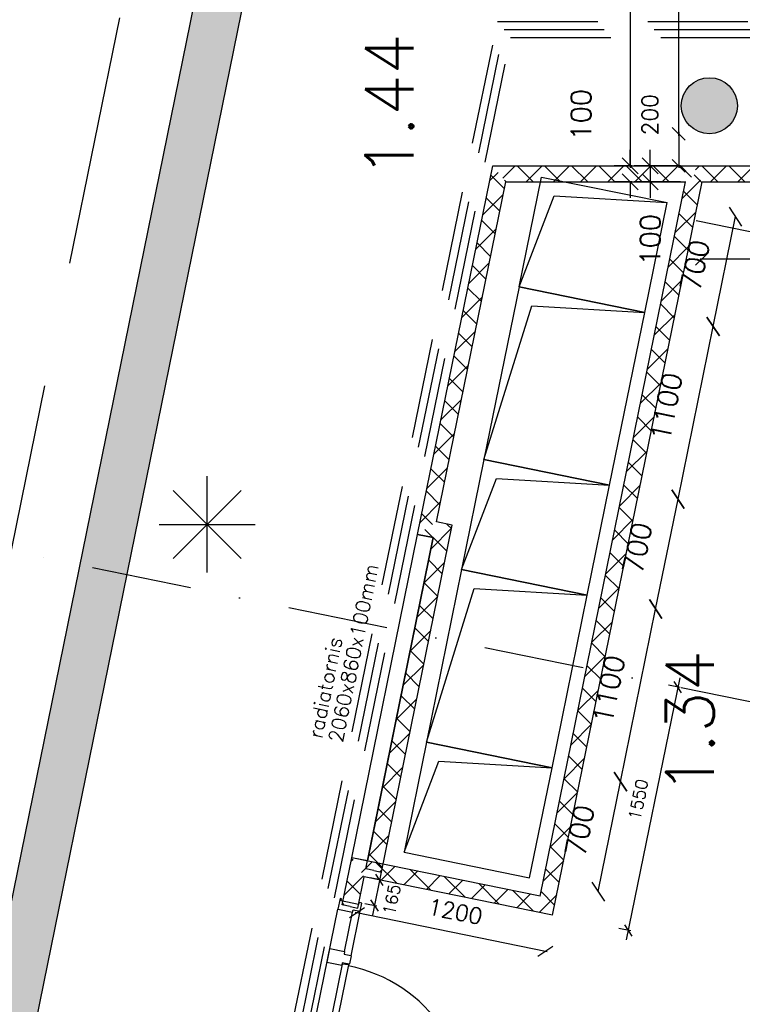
# Model space of a CAD drawing. Extents: x -84256 to 172857, y -58817 to 112048.
# Tile 29 of 90: x 22580 to 27090, y 32038 to 38184. Entities that reach past the tile are written whole.
import ezdxf

# ---------------------------------------------------------------- set-up
doc = ezdxf.new("R2010")
doc.units = 0
doc.header["$LTSCALE"] = 50
doc.header["$MEASUREMENT"] = 0
doc.header["$PDMODE"] = 3
doc.header["$PDSIZE"] = 0.001
for name, pattern in [('DASHDOT', [25, 12.5, -6.25, 0, -6.25]), ('DASHED', [0.75, 0.5, -0.25]), ('DD1', [2.66667, 1.66667, -0.5, 0, -0.5]), ('HIDDEN', [9.375, 6.25, -3.125])]:
    doc.linetypes.add(name, pattern=pattern)
doc.layers.get('0').update_dxf_attribs({"linetype": 'CONTINUOUS'})
doc.layers.get('DEFPOINTS').update_dxf_attribs({"linetype": 'CONTINUOUS'})
for name, color, linetype in [('00', 7, 'CONTINUOUS'), ('_BRANDCOMPART', 6, 'DASHDOT'), ('_DETAILNUMMERS', 4, 'CONTINUOUS'), ('_INSTALLATIES', 4, 'CONTINUOUS'), ('A--A22--_F12--', 7, 'CONTINUOUS'), ('A--A22--_F123-', 9, 'CONTINUOUS'), ('A--A28--_F12--', 7, 'CONTINUOUS'), ('A--A31--_F-2--', 9, 'CONTINUOUS'), ('A--L21--', 3, 'CONTINUOUS'), ('A--L22--', 7, 'CONTINUOUS'), ('A--L22--_F-2--', 7, 'CONTINUOUS'), ('A--L22--_F12--', 7, 'CONTINUOUS'), ('A--L28--', 7, 'CONTINUOUS'), ('A--L28--_F12--', 7, 'CONTINUOUS'), ('A--L32--', 7, 'CONTINUOUS'), ('A--L32--_F123-', 1, 'CONTINUOUS'), ('A--L32--_F123-DRAAIR', 7, 'CONTINUOUS'), ('A--L3A1_VPORTS', 1, 'CONTINUOUS'), ('A--L90--', 7, 'CONTINUOUS'), ('A--M$1A-_F123-', 1, 'CONTINUOUS'), ('A--M1$A-_F123-', 1, 'CONTINUOUS'), ('A--T$1A-_F123-_R', 4, 'CONTINUOUS'), ('STRAMIEN', 1, 'DD1'), ('TEKST_KOZIJNMERK', 10, 'CONTINUOUS'), ('X--LR---_CP', 7, 'CONTINUOUS')]:
    doc.layers.add(name, color=color, linetype=linetype)
doc.styles.add('ALFA-0_25', font='ROMANS')
doc.styles.add('B-01', font='SIMPLEX.SHX', dxfattribs={"width": 0.8, "height": 4.5})
doc.styles.add('HIEMSTRA', font='romans.shx')
doc.styles.add('MAATLIJN', font='ROMANS')
doc.dimstyles.new('ALFA25', dxfattribs={"dimscale": 50, "dimtxt": 2.5, "dimasz": 2, "dimexe": 0.3, "dimexo": 0.3, "dimgap": 2, "dimtad": 1, "dimdec": 0, "dimzin": 0, "dimdsep": 46, "dimtxsty": 'HIEMSTRA', "dimblk1": 'OBLIQUE', "dimblk2": 'OBLIQUE', "dimsah": 1, "dimcen": 0.09, "dimdle": 0.3, "dimclrd": 1, "dimclre": 1, "dimclrt": 2, "dimadec": 0, "dimazin": 0, "dimtfac": 1, "dimtdec": 4, "dimtofl": 0, "dimtmove": 2, "dimatfit": 3, "dimldrblk": 'OBLIQUE', "dimfxl": 1, "dimtvp": 625, "dimtolj": 1, "dimtzin": 0, "dimarcsym": 0})
doc.dimstyles.new('BEILEN', dxfattribs={"dimscale": 40, "dimtxt": 2.5, "dimasz": 2, "dimexe": 0.3, "dimexo": 0.3, "dimgap": 2, "dimtad": 1, "dimdec": 0, "dimzin": 0, "dimdsep": 46, "dimtxsty": 'HIEMSTRA', "dimblk1": 'OBLIQUE', "dimblk2": 'OBLIQUE', "dimsah": 1, "dimcen": -0.09, "dimdle": 0.3, "dimse1": 1, "dimclrd": 2, "dimclre": 2, "dimclrt": 3, "dimadec": 0, "dimazin": 0, "dimtfac": 1, "dimtdec": 4, "dimtofl": 0, "dimtmove": 2, "dimatfit": 3, "dimldrblk": 'OBLIQUE', "dimfxl": 1, "dimtvp": 625, "dimtolj": 1, "dimtzin": 0, "dimarcsym": 0})
doc.dimstyles.get("Standard").update_dxf_attribs({"dimscale": 40, "dimtxt": 2.5, "dimasz": 2, "dimexe": 0.3, "dimexo": 0.3, "dimgap": 2, "dimtad": 0, "dimdec": 0, "dimzin": 0, "dimdsep": 46, "dimtxsty": 'HIEMSTRA', "dimblk1": 'OBLIQUE', "dimblk2": 'OBLIQUE', "dimsah": 1, "dimcen": -0.09, "dimdle": 0.3, "dimse1": 1, "dimclrd": 2, "dimclre": 2, "dimclrt": 3, "dimadec": 0, "dimazin": 0, "dimtfac": 1, "dimtdec": 4, "dimtix": 1, "dimtmove": 0, "dimatfit": 3, "dimldrblk": 'OBLIQUE', "dimfxl": 1, "dimtvp": 625, "dimtolj": 1, "dimtzin": 0, "dimarcsym": 0})
doc.dimstyles.new('STANDARD$0', dxfattribs={"dimscale": 50, "dimtxt": 2.5, "dimasz": 2, "dimexe": 2, "dimexo": 0, "dimgap": 2, "dimtad": 1, "dimdec": 0, "dimzin": 0, "dimdsep": 46, "dimtxsty": 'ALFA-0_25', "dimblk1": 'OBLIQUE', "dimblk2": 'OBLIQUE', "dimsah": 1, "dimcen": -3, "dimdle": 2, "dimclrd": 1, "dimclre": 1, "dimclrt": 2, "dimadec": 0, "dimazin": 0, "dimtfac": 0.666667, "dimtofl": 0, "dimtmove": 2, "dimatfit": 3, "dimldrblk": 'OBLIQUE', "dimfxl": 1, "dimtvp": 0.833333, "dimtolj": 1, "dimtzin": 0, "dimarcsym": 0})
pattern_1 = [(45, (-25867.17, -32654.25), (-84.8528, 84.8528), []), (135, (-25867.17, -32654.25), (-84.8528, -84.8528), [])]

# ---------------------------------------------------------------- blocks, each defined once
blk = doc.blocks.new('*U1179')
at = {"layer": 'A--A22--_F123-', "linetype": 'Continuous'}
h = blk.add_hatch(dxfattribs=at)
h.set_pattern_fill('ALFAKRS', color=256, scale=120, style=0)
h.set_pattern_definition([(45, (-26797.52, -37221.86), (-84.8528, 84.8528), []), (135, (-26797.52, -37221.86), (-84.8528, -84.8528), [])])
h.paths.add_polyline_path([(0, 0), (0, 50), (1242.5, 50), (1292.5, 0), (1342.5, -50), (40.8, -50)])
at = {"layer": 'A--L22--_F-2--', "color": 2, "linetype": 'Continuous'}
for points in [[(0, 50), (0, 50), (1242.5, 50), (1242.5, 50)], [(40.8, -50), (40.8, -50), (1342.5, -50), (1342.5, -50)]]:
    blk.add_lwpolyline(points, dxfattribs=at)
blk = doc.blocks.new('dr_930type4')
at = {"layer": 'A--L32--_F123-', "color": 1}
for p, q in [((67, 0), (1307, 0)), ((1057, -93.8), (1307, -93.8)), ((1038, -139), (1322, -139))]:
    blk.add_line(p, q, dxfattribs=at)
at = {"layer": 'A--L32--_F123-'}
for points in [[(0, -9), (0, 0), (67, 0), (67, -93.8), (52, -93.8), (52, -139), (0, -139), (0, -121), (12, -121), (12, -9), (0, -9)], [(969, 0), (1055, 0), (1057, 0), (1057, -93.8), (1057, -93.8), (1040, -93.8), (1040, -137), (1038, -139), (986, -139), (984, -137), (984, -93.8), (969, -93.8), (967, -93.8), (967, 0)], [(1374, -9), (1374, 0), (1307, 0), (1307, -93.8), (1322, -93.8), (1322, -139), (1374, -139), (1374, -121), (1362, -121), (1362, -9), (1374, -9)], [(54, -95.6), (54, -135.6), (980.1, -135.6), (977.1, -95.6), (54, -95.6)]]:
    blk.add_lwpolyline(points, close=True, dxfattribs=at)
blk.add_point((1374, 0), dxfattribs=at)
blk.add_point((1374, 0), dxfattribs=at)
at = {"layer": 'A--L32--_F123-DRAAIR', "color": 1}
blk.add_lwpolyline([(54, -135.6), (54, -1065.6, 0.414214), (973, -135.8)], format="xyb", dxfattribs=at)
at = {"layer": 'X--LR---_CP', "color": 1, "linetype": 'Continuous'}
blk.add_point((0, 0), dxfattribs=at)
at = {"layer": 'X--LR---_CP', "color": 1}
blk.add_point((982, 0), dxfattribs=at)
blk = doc.blocks.new('_OBLIQUE')
at = {"color": 0, "linetype": 'ByBlock'}
blk.add_line((-0.5, -0.5), (0.5, 0.5), dxfattribs=at)
blk = doc.blocks.new('*D56')
at = {"color": 1, "linetype": 'ByBlock', "transparency": 16777216}
blk.add_line((111191.3, 32741.6), (111331, 33427.5), dxfattribs=at)
at = {"layer": 'DEFPOINTS', "color": 0, "linetype": 'ByBlock', "transparency": 16777216}
for p in [(110903.8, 33514.5, -0.2), (111331, 33427.5), (110764.1, 32828.6, -0.2)]:
    blk.add_point(p, dxfattribs=at)
at = {"color": 1, "linetype": 'ByBlock', "transparency": 16777216, "xscale": 100, "yscale": 100, "zscale": 100}
for p, rotation in [((111331, 33427.5), 78.48629022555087), ((111191.3, 32741.6), 258.4862902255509)]:
    blk.add_blockref('_OBLIQUE', p, dxfattribs=dict(at, rotation=rotation))
at = {"color": 2, "linetype": 'ByBlock', "transparency": 16777216, "insert": (111077.4, 33122), "char_height": 125, "attachment_point": 5, "rotation": 78.48629, "style": 'MAATLIJN'}
blk.add_mtext('\\A1;700', dxfattribs=at)
blk = doc.blocks.new('*D57')
at = {"color": 1, "linetype": 'ByBlock', "transparency": 16777216}
blk.add_line((111331, 33427.5), (111550.6, 34505.4), dxfattribs=at)
at = {"layer": 'DEFPOINTS', "color": 0, "linetype": 'ByBlock', "transparency": 16777216}
for p in [(111123.4, 34592.4, -0.2), (111550.6, 34505.4), (110903.8, 33514.5)]:
    blk.add_point(p, dxfattribs=at)
at = {"color": 1, "linetype": 'ByBlock', "transparency": 16777216, "xscale": 100, "yscale": 100, "zscale": 100}
for p, rotation in [((111550.6, 34505.4), 78.48629022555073), ((111331, 33427.5), 258.4862902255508)]:
    blk.add_blockref('_OBLIQUE', p, dxfattribs=dict(at, rotation=rotation))
at = {"color": 2, "linetype": 'ByBlock', "transparency": 16777216, "insert": (111257.1, 34003.9), "char_height": 125, "attachment_point": 5, "rotation": 78.48629, "style": 'MAATLIJN'}
blk.add_mtext('\\A1;1100', dxfattribs=at)
blk = doc.blocks.new('*D58')
at = {"color": 1, "linetype": 'ByBlock', "transparency": 16777216}
blk.add_line((111550.6, 34505.4), (111690.3, 35191.3), dxfattribs=at)
at = {"layer": 'DEFPOINTS', "color": 0, "linetype": 'ByBlock', "transparency": 16777216}
for p in [(111263.1, 35278.3, -0.2), (111690.3, 35191.3), (111123.4, 34592.4, -0.2)]:
    blk.add_point(p, dxfattribs=at)
at = {"color": 1, "linetype": 'ByBlock', "transparency": 16777216, "xscale": 100, "yscale": 100, "zscale": 100}
for p, rotation in [((111690.3, 35191.3), 78.48629022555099), ((111550.6, 34505.4), 258.486290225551)]:
    blk.add_blockref('_OBLIQUE', p, dxfattribs=dict(at, rotation=rotation))
at = {"color": 2, "linetype": 'ByBlock', "transparency": 16777216, "insert": (111436.7, 34885.8), "char_height": 125, "attachment_point": 5, "rotation": 78.48629, "style": 'MAATLIJN'}
blk.add_mtext('\\A1;700', dxfattribs=at)
blk = doc.blocks.new('*D59')
at = {"color": 1, "linetype": 'ByBlock', "transparency": 16777216}
blk.add_line((111909.9, 36269.2), (112049.6, 36955.1), dxfattribs=at)
at = {"layer": 'DEFPOINTS', "color": 0, "linetype": 'ByBlock', "transparency": 16777216}
for p in [(111622.4, 37042.1, -0.2), (112049.6, 36955.1), (111482.7, 36356.2, -0.2)]:
    blk.add_point(p, dxfattribs=at)
at = {"color": 1, "linetype": 'ByBlock', "transparency": 16777216, "xscale": 100, "yscale": 100, "zscale": 100}
for p, rotation in [((112049.6, 36955.1), 78.48629022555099), ((111909.9, 36269.2), 258.486290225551)]:
    blk.add_blockref('_OBLIQUE', p, dxfattribs=dict(at, rotation=rotation))
at = {"color": 2, "linetype": 'ByBlock', "transparency": 16777216, "insert": (111796, 36649.6), "char_height": 125, "attachment_point": 5, "rotation": 78.48629, "style": 'MAATLIJN'}
blk.add_mtext('\\A1;700', dxfattribs=at)
blk = doc.blocks.new('*D60')
at = {"color": 1, "linetype": 'ByBlock', "transparency": 16777216}
blk.add_line((111690.3, 35191.3), (111909.9, 36269.2), dxfattribs=at)
at = {"layer": 'DEFPOINTS', "color": 0, "linetype": 'ByBlock', "transparency": 16777216}
for p in [(111482.7, 36356.2, -0.2), (111909.9, 36269.2), (111263.1, 35278.3)]:
    blk.add_point(p, dxfattribs=at)
at = {"color": 1, "linetype": 'ByBlock', "transparency": 16777216, "xscale": 100, "yscale": 100, "zscale": 100}
for p, rotation in [((111909.9, 36269.2), 78.48629022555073), ((111690.3, 35191.3), 258.4862902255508)]:
    blk.add_blockref('_OBLIQUE', p, dxfattribs=dict(at, rotation=rotation))
at = {"color": 2, "linetype": 'ByBlock', "transparency": 16777216, "insert": (111616.4, 35767.7), "char_height": 125, "attachment_point": 5, "rotation": 78.48629, "style": 'MAATLIJN'}
blk.add_mtext('\\A1;1100', dxfattribs=at)
blk = doc.blocks.new('*U1102')
at = {"layer": 'A--A22--_F123-', "linetype": 'Continuous'}
h = blk.add_hatch(dxfattribs=at)
h.set_pattern_fill('ALFAKRS', color=256, scale=120, style=0)
h.set_pattern_definition(pattern_1)
h.paths.add_polyline_path([(0, 0), (39, -59), (971.2, 4517.6), (930.4, 4567.6), (869.1, 4517.6), (-39, 59)])
at = {"layer": 'A--L22--_F-2--', "color": 2, "linetype": 'Continuous'}
for points in [[(-39, 59), (-39, 59), (869.1, 4517.6), (869.1, 4517.6)], [(39, -59), (39, -59), (971.2, 4517.6), (971.2, 4517.6)]]:
    blk.add_lwpolyline(points, dxfattribs=at)
blk = doc.blocks.new('*U1101')
at = {"layer": 'A--A22--_F123-', "linetype": 'Continuous'}
h = blk.add_hatch(dxfattribs=at)
h.set_pattern_fill('ALFAKRS', color=256, scale=120, style=0)
h.set_pattern_definition(pattern_1)
h.paths.add_polyline_path([(0, 0), (39, -59), (-1136.9, 180.6), (-1175.9, 239.5), (-1214.9, 298.5), (-39, 59)])
at = {"layer": 'A--L22--_F-2--', "color": 2, "linetype": 'Continuous'}
for points in [[(-39, 59), (-39, 59), (-1214.9, 298.5), (-1214.9, 298.5)], [(39, -59), (39, -59), (-1136.9, 180.6), (-1136.9, 180.6)]]:
    blk.add_lwpolyline(points, dxfattribs=at)
blk = doc.blocks.new('*U1100')
at = {"layer": 'A--A22--_F123-', "linetype": 'Continuous'}
h = blk.add_hatch(dxfattribs=at)
h.set_pattern_fill('ALFAKRS', color=256, scale=120, style=0)
h.set_pattern_definition([(45, (-25572.86, -37221.86), (-84.8528, 84.8528), []), (135, (-25572.86, -37221.86), (-84.8528, -84.8528), [])])
h.paths.add_polyline_path([(0, 0), (-40.8, 50), (1224.7, 50), (1224.7, 0), (1163.5, -50), (40.8, -50)])
at = {"layer": 'A--L22--_F-2--', "color": 2, "linetype": 'Continuous'}
for points in [[(-40.8, 50), (-40.8, 50), (1224.7, 50), (1224.7, 50)], [(40.8, -50), (40.8, -50), (1163.5, -50), (1163.5, -50)]]:
    blk.add_lwpolyline(points, dxfattribs=at)
blk = doc.blocks.new('*U1099')
at = {"layer": 'A--A22--_F123-', "linetype": 'Continuous'}
h = blk.add_hatch(dxfattribs=at)
h.set_pattern_fill('ALFAKRS', color=256, scale=120, style=0)
h.set_pattern_definition([(45, (-24641.49, -32649.26), (-84.8528, 84.8528), []), (135, (-24641.49, -32649.26), (-84.8528, -84.8528), [])])
h.paths.add_polyline_path([(0, 0), (-49, 10), (10.8, 303.5), (49.8, 244.5), (88.8, 185.5), (49, -10)])
at = {"layer": 'A--L22--_F-2--', "color": 2, "linetype": 'Continuous'}
for points in [[(0, 0), (-49, 10), (10.8, 303.5), (10.8, 303.5)], [(0, 0), (49, -10), (88.8, 185.5), (88.8, 185.5)]]:
    blk.add_lwpolyline(points, dxfattribs=at)
blk = doc.blocks.new('Q020478-')
at = {"layer": 'A--A28--_F12--', "color": 8}
for points in [[(0, 175), (-161.7, -67), (-175, 0)], [(0, 175), (-175, 0), (-161.7, 67)], [(0, 175), (-123.7, -123.7), (-161.7, -67)], [(0, 175), (-161.7, 67), (-123.7, 123.7)], [(0, 175), (-67, -161.7), (-123.7, -123.7)], [(0, 175), (-123.7, 123.7), (-67, 161.7)], [(0, 175), (0, -175), (-67, -161.7)], [(0, 175), (67, 161.7), (123.7, 123.7)], [(0, 175), (123.7, 123.7), (161.7, 67)], [(0, 175), (161.7, 67), (175, 0)], [(0, 175), (175, 0), (161.7, -67)], [(0, 175), (161.7, -67), (123.7, -123.7)], [(0, 175), (123.7, -123.7), (67, -161.7)], [(0, 175), (67, -161.7), (0, -175)]]:
    blk.add_solid(points, dxfattribs=at)
at = {"layer": 'A--L28--_F12--', "color": 3, "linetype": 'Continuous'}
blk.add_lwpolyline([(0, 175, -1), (0, -175, -1), (0, 175)], format="xyb", close=True, dxfattribs=at)
at = {"layer": 'X--LR---_CP'}
for p in [(0, 175), (175, 0), (175, 0)]:
    blk.add_point(p, dxfattribs=at)
blk = doc.blocks.new('*D208')
at = {"layer": 'A--M$1A-_F123-', "color": 2, "linetype": 'Continuous', "lineweight": -2, "transparency": 16777216}
for p, q in [((26692.9, 37483.9), (26692.9, 37259.9)), ((26695.2, 37271.9), (26680.9, 37271.9))]:
    blk.add_line(p, q, dxfattribs=at)
at = {"layer": 'DEFPOINTS', "color": 0, "linetype": 'Continuous', "transparency": 16777216}
for p in [(26707.2, 37471.9), (26692.9, 37271.9), (26707.2, 37271.9)]:
    blk.add_point(p, dxfattribs=at)
at = {"layer": 'A--M$1A-_F123-', "color": 2, "linetype": 'Continuous', "lineweight": -2, "transparency": 16777216, "xscale": 80, "yscale": 80, "zscale": 80}
for p, rotation in [((26692.9, 37471.9), 90), ((26692.9, 37271.9), 270)]:
    blk.add_blockref('_OBLIQUE', p, dxfattribs=dict(at, rotation=rotation))
at = {"layer": 'A--M$1A-_F123-', "color": 3, "linetype": 'Continuous', "transparency": 16777216, "insert": (26513.3, 37590.7), "char_height": 100, "attachment_point": 5, "rotation": 90, "style": 'HIEMSTRA'}
blk.add_mtext('\\A1;200', dxfattribs=at)
blk = doc.blocks.new('*D238')
at = {"color": 2, "linetype": 'ByBlock', "transparency": 16777216}
blk.add_line((26692.9, 37459.9), (26692.9, 39808.9), dxfattribs=at)
at = {"layer": 'DEFPOINTS', "color": 0, "linetype": 'ByBlock', "transparency": 16777216}
for p in [(26692.9, 39796.9), (26692.9, 39796.9), (26692.9, 37471.9)]:
    blk.add_point(p, dxfattribs=at)
at = {"color": 2, "linetype": 'ByBlock', "transparency": 16777216, "xscale": 80, "yscale": 80, "zscale": 80}
for p, rotation in [((26692.9, 39796.9), 90), ((26692.9, 37471.9), 270)]:
    blk.add_blockref('_OBLIQUE', p, dxfattribs=dict(at, rotation=rotation))
at = {"color": 3, "linetype": 'ByBlock', "transparency": 16777216, "insert": (26562.9, 38634.4), "char_height": 100, "attachment_point": 5, "rotation": 90, "style": 'HIEMSTRA'}
blk.add_mtext('\\A1;2325', dxfattribs=at)
blk = doc.blocks.new('*D239')
at = {"color": 2, "linetype": 'ByBlock', "transparency": 16777216}
for p, q in [((26390.1, 39808.9), (26390.1, 37259.9)), ((26386.5, 37271.9), (26402.1, 37271.9))]:
    blk.add_line(p, q, dxfattribs=at)
at = {"layer": 'DEFPOINTS', "color": 0, "linetype": 'ByBlock', "transparency": 16777216}
for p in [(26374.5, 39796.9), (26374.5, 37271.9), (26390.1, 37271.9)]:
    blk.add_point(p, dxfattribs=at)
at = {"color": 2, "linetype": 'ByBlock', "transparency": 16777216, "xscale": 80, "yscale": 80, "zscale": 80}
for p, rotation in [((26390.1, 39796.9), 90), ((26390.1, 37271.9), 270)]:
    blk.add_blockref('_OBLIQUE', p, dxfattribs=dict(at, rotation=rotation))
at = {"color": 3, "linetype": 'ByBlock', "transparency": 16777216, "insert": (26260.1, 38534.4), "char_height": 100, "attachment_point": 5, "rotation": 90, "style": 'HIEMSTRA'}
blk.add_mtext('\\A1;2525', dxfattribs=at)
blk = doc.blocks.new('*D271')
at = {"layer": 'A--M$1A-_F123-', "color": 2, "linetype": 'Continuous', "lineweight": -2, "transparency": 16777216}
blk.add_line((24672.7, 32612.3), (25872.1, 32368), dxfattribs=at)
at = {"layer": 'DEFPOINTS', "color": 0, "linetype": 'Continuous', "transparency": 16777216}
for p in [(24684.5, 32609.9), (25860.4, 32370.4), (25860.4, 32370.4)]:
    blk.add_point(p, dxfattribs=at)
at = {"layer": 'A--M$1A-_F123-', "color": 2, "linetype": 'Continuous', "lineweight": -2, "transparency": 16777216, "xscale": 80, "yscale": 80, "zscale": 80}
for p, rotation in [((24684.5, 32609.9), 168.4862903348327), ((25860.4, 32370.4), 348.4862903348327)]:
    blk.add_blockref('_OBLIQUE', p, dxfattribs=dict(at, rotation=rotation))
at = {"layer": 'A--M$1A-_F123-', "color": 3, "linetype": 'Continuous', "transparency": 16777216, "insert": (25298.4, 32617.5), "char_height": 100, "attachment_point": 5, "rotation": 348.48629, "style": 'HIEMSTRA'}
blk.add_mtext('\\A1;1200', dxfattribs=at)
blk = doc.blocks.new('*D272')
at = {"layer": 'A--M$1A-_F123-', "color": 2, "linetype": 'Continuous', "lineweight": -2, "transparency": 16777216}
for p, q in [((26801.3, 36930), (28418.2, 36600.6)), ((27820, 33724), (28408.8, 36614.8))]:
    blk.add_line(p, q, dxfattribs=at)
at = {"layer": 'DEFPOINTS', "color": 0, "linetype": 'Continuous', "transparency": 16777216}
for p in [(26789.6, 36932.3), (28406.4, 36603), (26205.6, 34065)]:
    blk.add_point(p, dxfattribs=at)
at = {"layer": 'A--M$1A-_F123-', "color": 2, "linetype": 'Continuous', "lineweight": -2, "transparency": 16777216, "xscale": 80, "yscale": 80, "zscale": 80}
for p, rotation in [((28406.4, 36603), 78.4871371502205), ((27822.4, 33735.7), 258.4871371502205)]:
    blk.add_blockref('_OBLIQUE', p, dxfattribs=dict(at, rotation=rotation))
at = {"layer": 'A--M$1A-_F123-', "color": 3, "linetype": 'Continuous', "transparency": 16777216, "insert": (27987, 35195.3), "char_height": 100, "attachment_point": 5, "rotation": 78.48714, "style": 'HIEMSTRA'}
blk.add_mtext('\\A1;2926', dxfattribs=at)
blk = doc.blocks.new('*D322')
at = {"color": 2, "linetype": 'ByBlock', "transparency": 16777216}
for p, q in [((29564, 37159.9), (29564, 36679.7)), ((26826.4, 36691.7), (29576, 36691.7))]:
    blk.add_line(p, q, dxfattribs=at)
at = {"layer": 'DEFPOINTS', "color": 0, "linetype": 'ByBlock', "transparency": 16777216}
for p in [(26838.4, 37171.9), (29564, 37171.9), (29564, 36691.7)]:
    blk.add_point(p, dxfattribs=at)
at = {"color": 2, "linetype": 'ByBlock', "transparency": 16777216, "xscale": 80, "yscale": 80, "zscale": 80, "rotation": 180}
blk.add_blockref('_OBLIQUE', (26838.4, 36691.7), dxfattribs=at)
at = {"color": 2, "linetype": 'ByBlock', "transparency": 16777216, "xscale": 80, "yscale": 80, "zscale": 80}
blk.add_blockref('_OBLIQUE', (29564, 36691.7), dxfattribs=at)
at = {"color": 3, "linetype": 'ByBlock', "transparency": 16777216, "insert": (28201.2, 36821.7), "char_height": 100, "attachment_point": 5, "style": 'HIEMSTRA'}
blk.add_mtext('\\A1;2726', dxfattribs=at)
blk = doc.blocks.new('*U1025')
at = {"layer": 'A--A22--_F123-', "linetype": 'Continuous'}
blk.add_hatch(color=256, dxfattribs=at).paths.add_polyline_path([(0, 0), (-147, 29.9), (2204.3, 11572.9), (2351.3, 11543), (2498.3, 11513), (147, -29.9)])
at = {"layer": 'A--A22--_F12--', "color": 8}
for points in [[(0, 0), (-147, 29.9), (2351.3, 11543), (2204.3, 11572.9)], [(2351.3, 11543), (2498.3, 11513), (0, 0), (147, -29.9)]]:
    blk.add_solid(points, dxfattribs=at)
at = {"layer": 'A--L22--_F12--', "color": 3, "linetype": 'Continuous'}
for points in [[(0, 0), (-147, 29.9), (2204.3, 11572.9), (2351.3, 11543)], [(0, 0), (147, -29.9), (2498.3, 11513), (2351.3, 11543)]]:
    blk.add_lwpolyline(points, dxfattribs=at)
blk = doc.blocks.new('*D339')
at = {"layer": 'A--M$1A-_F123-', "color": 1, "linetype": 'Continuous', "lineweight": -2, "transparency": 16777216}
for p, q in [((26390.1, 37271.9), (26390.1, 37371.9)), ((26400.9, 37271.9), (26290.1, 37271.9)), ((26400.9, 37171.9), (26290.1, 37171.9)), ((26390.1, 37171.9), (26390.1, 37071.9))]:
    blk.add_line(p, q, dxfattribs=at)
at = {"layer": 'DEFPOINTS', "color": 0, "linetype": 'Continuous', "transparency": 16777216}
for p in [(26400.9, 37271.9), (26390.1, 37171.9), (26400.9, 37171.9)]:
    blk.add_point(p, dxfattribs=at)
at = {"layer": 'A--M$1A-_F123-', "color": 1, "linetype": 'Continuous', "lineweight": -2, "transparency": 16777216, "xscale": 100, "yscale": 100, "zscale": 100}
for p, rotation in [((26390.1, 37271.9), 270), ((26390.1, 37171.9), 90)]:
    blk.add_blockref('_OBLIQUE', p, dxfattribs=dict(at, rotation=rotation))
at = {"layer": 'A--M$1A-_F123-', "color": 2, "linetype": 'Continuous', "transparency": 16777216, "insert": (26083.4, 37590.7), "char_height": 125, "attachment_point": 5, "rotation": 90, "style": 'ALFA-0_25'}
blk.add_mtext('\\A1;100', dxfattribs=at)
blk = doc.blocks.new('*D340')
at = {"color": 1, "linetype": 'ByBlock', "transparency": 16777216}
for p, q in [((26515.7, 37271.9), (26515.7, 37371.9)), ((26703.7, 37271.9), (26415.7, 37271.9)), ((26515.7, 37271.9), (26515.7, 37171.9)), ((26703.7, 37171.9), (26415.7, 37171.9)), ((26515.7, 37171.9), (26515.7, 37071.9))]:
    blk.add_line(p, q, dxfattribs=at)
at = {"layer": 'DEFPOINTS', "color": 0, "linetype": 'ByBlock', "transparency": 16777216}
for p in [(26703.7, 37271.9), (26515.7, 37171.9), (26703.7, 37171.9)]:
    blk.add_point(p, dxfattribs=at)
at = {"color": 1, "linetype": 'ByBlock', "transparency": 16777216, "xscale": 100, "yscale": 100, "zscale": 100}
for p, rotation in [((26515.7, 37271.9), 270), ((26515.7, 37171.9), 90)]:
    blk.add_blockref('_OBLIQUE', p, dxfattribs=dict(at, rotation=rotation))
at = {"color": 2, "linetype": 'ByBlock', "transparency": 16777216, "insert": (26515.7, 36810.4), "char_height": 125, "attachment_point": 5, "rotation": 90, "style": 'ALFA-0_25'}
blk.add_mtext('\\A1;100', dxfattribs=at)
blk = doc.blocks.new('*D341')
at = {"layer": 'A--M$1A-_F123-', "color": 2, "linetype": 'Continuous', "lineweight": -2, "transparency": 16777216}
for p, q in [((23981.9, 29671.5), (23903.5, 29687.4)), ((23978.7, 29655.8), (23984.3, 29683.2)), ((24079.9, 29651.5), (23981.9, 29671.5)), ((24079.9, 29651.5), (24158.2, 29635.5))]:
    blk.add_line(p, q, dxfattribs=at)
at = {"layer": 'DEFPOINTS', "color": 0, "linetype": 'Continuous', "transparency": 16777216}
for p in [(23976.3, 29644), (23981.9, 29671.5), (24074.3, 29624)]:
    blk.add_point(p, dxfattribs=at)
at = {"layer": 'A--M$1A-_F123-', "color": 2, "linetype": 'Continuous', "lineweight": -2, "transparency": 16777216, "xscale": 80, "yscale": 80, "zscale": 80}
for p, rotation in [((23981.9, 29671.5), 348.4862903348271), ((24079.9, 29651.5), 168.4862903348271)]:
    blk.add_blockref('_OBLIQUE', p, dxfattribs=dict(at, rotation=rotation))
at = {"layer": 'A--M$1A-_F123-', "color": 3, "linetype": 'Continuous', "transparency": 16777216, "insert": (36506, 90903.8), "char_height": 100, "attachment_point": 5, "rotation": 348.48629, "style": 'HIEMSTRA'}
blk.add_mtext('\\A1;100', dxfattribs=at)
blk = doc.blocks.new('*D505')
at = {"layer": 'A--M1$A-_F123-', "color": 1, "lineweight": -2, "transparency": 16777216}
for p, q in [((24841.4, 32812.2), (24766.9, 32827.3)), ((24837.7, 32874.2), (24781, 32595.3)), ((24808.6, 32650.9), (24734.1, 32666.1))]:
    blk.add_line(p, q, dxfattribs=at)
at = {"layer": 'DEFPOINTS', "color": 0, "transparency": 16777216}
for p in [(24841.4, 32812.2), (24792.9, 32654.1), (24808.6, 32650.9)]:
    blk.add_point(p, dxfattribs=at)
at = {"layer": 'A--M1$A-_F123-', "color": 1, "lineweight": -2, "transparency": 16777216, "xscale": 60, "yscale": 60, "zscale": 60}
for p, rotation in [((24825.7, 32815.4), 78.50119201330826), ((24792.9, 32654.1), 258.5011920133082)]:
    blk.add_blockref('_OBLIQUE', p, dxfattribs=dict(at, rotation=rotation))
at = {"layer": 'A--M1$A-_F123-', "color": 2, "transparency": 16777216, "insert": (24902.1, 32692), "char_height": 75, "attachment_point": 5, "rotation": 78.50119, "style": 'ALFA-0_25'}
blk.add_mtext('\\A1;165', dxfattribs=at)
blk = doc.blocks.new('*D530')
at = {"layer": 'A--M1$A-_F123-', "color": 1, "lineweight": -2, "transparency": 16777216}
for p, q in [((26699.1, 34076.8), (26365.8, 32440.4)), ((26702.8, 34014.8), (26628.4, 34030)), ((26393.5, 32496), (26319, 32511.2))]:
    blk.add_line(p, q, dxfattribs=at)
at = {"layer": 'DEFPOINTS', "color": 0, "transparency": 16777216}
for p in [(26702.8, 34014.8), (26377.8, 32499.2), (26393.5, 32496)]:
    blk.add_point(p, dxfattribs=at)
at = {"layer": 'A--M1$A-_F123-', "color": 1, "lineweight": -2, "transparency": 16777216, "xscale": 60, "yscale": 60, "zscale": 60}
for p, rotation in [((26687.2, 34018), 78.48787229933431), ((26377.8, 32499.2), 258.4878722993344)]:
    blk.add_blockref('_OBLIQUE', p, dxfattribs=dict(at, rotation=rotation))
at = {"layer": 'A--M1$A-_F123-', "color": 2, "transparency": 16777216, "insert": (26440.7, 33316.3), "char_height": 75, "attachment_point": 5, "rotation": 78.48787, "style": 'ALFA-0_25'}
blk.add_mtext('\\A1;1550', dxfattribs=at)
blk = doc.blocks.new('fijn_schuurwerk')
at = {"layer": '00', "color": 4}
for p, q in [((-0.000025, 300), (-0.000025, -300)), ((-212.132075, 212.132), (212.132025, -212.132)), ((-212.131875, -212.132), (212.132025, 212.13215)), ((-299.999975, 0), (299.999975, 0))]:
    blk.add_line(p, q, dxfattribs=at)
blk = doc.blocks.new('*U836')
at = {"layer": 'A--A22--_F123-', "linetype": 'Continuous'}
h = blk.add_hatch(dxfattribs=at)
h.set_pattern_fill('ALFAKRS', color=256, scale=120, style=0)
h.set_pattern_definition([(45, (-25122.4, -35010.32), (-84.8528, 84.8528), []), (135, (-25122.4, -35010.32), (-84.8528, -84.8528), [])])
h.paths.add_polyline_path([(0, 0), (-59, -39), (409.6, 2261.5), (450.5, 2211.5), (491.3, 2161.5), (59, 39)])
at = {"layer": 'A--L22--_F-2--', "color": 2, "linetype": 'Continuous'}
for points in [[(-59, -39), (-59, -39), (409.6, 2261.5), (409.6, 2261.5)], [(59, 39), (59, 39), (491.3, 2161.5), (491.3, 2161.5)]]:
    blk.add_lwpolyline(points, dxfattribs=at)
blk = doc.blocks.new('*U835')
at = {"layer": 'A--A22--_F123-', "linetype": 'Continuous'}
h = blk.add_hatch(dxfattribs=at)
h.set_pattern_fill('ALFAKRS', color=256, scale=120, style=0)
h.set_pattern_definition([(45, (-25220.39, -34990.36), (-84.8528, 84.8528), []), (135, (-25220.39, -34990.36), (-84.8528, -84.8528), [])])
h.paths.add_polyline_path([(0, 0), (59, 39), (-39, 59), (-98, 20), (-157, -19.1), (-59, -39)])
at = {"layer": 'A--L22--_F-2--', "color": 2, "linetype": 'Continuous'}
for points in [[(59, 39), (59, 39), (-39, 59), (-39, 59)], [(-59, -39), (-59, -39), (-157, -19.1), (-157, -19.1)]]:
    blk.add_lwpolyline(points, dxfattribs=at)
blk = doc.blocks.new('*U834')
at = {"layer": 'A--A22--_F123-', "linetype": 'Continuous'}
h = blk.add_hatch(dxfattribs=at)
h.set_pattern_fill('ALFAKRS', color=256, scale=120, style=0)
h.set_pattern_definition([(45, (-24789.28, -32873.82), (-84.8528, 84.8528), []), (135, (-24789.28, -32873.82), (-84.8528, -84.8528), [])])
h.paths.add_polyline_path([(0, 0), (-49, 10), (372.1, 2077.5), (431.1, 2116.5), (490.1, 2155.6), (49, -10)])
at = {"layer": 'A--L22--_F-2--', "color": 2, "linetype": 'Continuous'}
for points in [[(0, 0), (49, -10), (490.1, 2155.6), (490.1, 2155.6)], [(0, 0), (-49, 10), (372.1, 2077.5), (372.1, 2077.5)]]:
    blk.add_lwpolyline(points, dxfattribs=at)
blk = doc.blocks.new('TEMP0204C')
at = {"layer": '_INSTALLATIES', "linetype": 'Continuous'}
for p, q in [((25697.3, 36515.9, -0.2), (25837, 37201.8, -0.2)), ((25837, 37201.8, -0.2), (26620.9, 37042.1, -0.2)), ((26481.2, 36356.2, -0.2), (26620.9, 37042.1, -0.2)), ((25697.3, 36515.9, -0.2), (26481.2, 36356.2, -0.2))]:
    blk.add_line(p, q, dxfattribs=at)
at = {"layer": '_INSTALLATIES', "linetype": 'Continuous', "elevation": -0.2}
for points in [[(25697.3, 36515.9), (25915, 37083.8), (26620.9, 37042.1)], [(25477.7, 35438), (25775.3, 36397.9), (26481.2, 36356.2)], [(25338, 34752.1), (25555.7, 35320.1), (26261.6, 35278.3)], [(25118.4, 33674.2), (25416, 34634.1), (26121.9, 34592.4)], [(24978.7, 32988.3), (25196.4, 33556.3), (25902.3, 33514.5)]]:
    blk.add_lwpolyline(points, dxfattribs=at)
for points in [[(26261.6, 35278.3), (26481.2, 36356.2), (25697.3, 36515.9), (25477.7, 35438)], [(25477.7, 35438), (25338, 34752.1), (26121.9, 34592.4), (26261.6, 35278.3)], [(25902.3, 33514.5), (26121.9, 34592.4), (25338, 34752.1), (25118.4, 33674.2)], [(25762.6, 32828.6), (25902.3, 33514.5), (25118.4, 33674.2), (24978.7, 32988.3)]]:
    blk.add_lwpolyline(points, close=True, dxfattribs=at)
at = {"layer": 'A--M$1A-_F123-', "linetype": 'Continuous'}
for p1, p2, picture, middle in [((26481.2, 36356.2, -0.4), (26620.9, 37042.1, -0.4), '*D59', (26794.5, 36649.6, -0.2)), ((26261.6, 35278.3), (26481.2, 36356.2, -0.2), '*D60', (26614.8, 35767.7)), ((26121.9, 34592.4, -0.2), (26261.6, 35278.3, -0.2), '*D58', (26435.2, 34885.8)), ((25902.3, 33514.5), (26121.9, 34592.4, -0.2), '*D57', (26255.6, 34003.9)), ((25762.6, 32828.6, -0.4), (25902.3, 33514.5, -0.4), '*D56', (26075.9, 33122, -0.2))]:
    dim = blk.add_aligned_dim(p1=p1, p2=p2, distance=-436, dimstyle='ALFA25', dxfattribs=at)
    dim.commit()
    dim.dimension.update_dxf_attribs({"geometry": picture, "text_midpoint": middle, "insert": (-85001.5, 0)})

msp = doc.modelspace()

# ---------------------------------------------------------------- linework, layer by layer
msp.add_line((25095.4, 35128.7), (25095.4, 35128.7))
at = {"layer": '_BRANDCOMPART', "linetype": 'HIDDEN', "ltscale": 5}
msp.add_lwpolyline([(15978.4, 46842.5), (24606.2, 45085), (20851.3, 26651.6)], dxfattribs=at)
at = {"layer": '_DETAILNUMMERS', "color": 6, "linetype": 'DASHED', "ltscale": 25}
for points in [[(4701.8, 22779.7), (5365, 26187.1), (22399.3, 22717.2), (25562.3, 38172), (33002, 38171.7), (33002, 39806.3), (38123.1, 39806.3), (38123.1, 56531.9), (39427, 56531.9)], [(4750.9, 22770.1), (5404.4, 26128), (22438.3, 22658.2), (25603.1, 38122), (33052, 38121.7), (33052, 39756.3), (38173.1, 39756.3), (38173.1, 39756.3), (38173.1, 56481.9), (39427, 56481.9)], [(4799.9, 22760.6), (5443.9, 26069), (22477.4, 22599.2), (25644, 38071.9), (33102, 38071.7), (33102, 39706.3), (38223.1, 39706.3), (38223.1, 56431.9), (39427, 56431.9)]]:
    msp.add_lwpolyline(points, dxfattribs=at)
at = {"layer": 'A--L3A1_VPORTS', "color": 0}
msp.add_lwpolyline([(24652.3, 32952.8), (25063.4, 34971.3), (25161.4, 34951.3), (24750.3, 32932.8)], close=True, dxfattribs=at)
at = {"layer": 'STRAMIEN', "color": 8, "linetype": 'DASHDOT'}
msp.add_line((35895.9, 32142.2), (22590, 34852.6), dxfattribs=at)
msp.add_line((35895.9, 32142.2), (22590, 34852.6), dxfattribs=at)

# ---------------------------------------------------------------- block references
at = {"layer": 'A--A31--_F-2--'}
msp.add_blockref('TEMP0204C', (0, 0), dxfattribs=at)
at = {"layer": 'A--L21--', "linetype": 'Continuous'}
for name, p in [('*U1100', (25572.9, 37221.9)), ('*U1179', (26797.5, 37221.9)), ('*U1102', (25867.2, 32654.2)), ('*U1099', (24641.5, 32649.3)), ('*U1101', (25867.2, 32654.2))]:
    msp.add_blockref(name, p, dxfattribs=at)
at = {"layer": 'A--L22--', "linetype": 'Continuous'}
msp.add_blockref('*U1025', (21585.5, 27301.2), dxfattribs=at)
at = {"layer": 'A--L22--'}
for name, p in [('*U836', (25122.4, 35010.3)), ('*U835', (25220.4, 34990.4)), ('*U834', (24789.3, 32873.8))]:
    msp.add_blockref(name, p, dxfattribs=at)
at = {"layer": 'A--L28--', "linetype": 'Continuous'}
msp.add_blockref('Q020478-', (26884.2, 37646.9), dxfattribs=at)
at = {"layer": 'A--L32--', "linetype": 'Continuous', "rotation": 78.48629033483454}
msp.add_blockref('dr_930type4', (24304.8, 31351.4), dxfattribs=at)
at = {"layer": 'A--L90--', "rotation": 90}
msp.add_blockref('fijn_schuurwerk', (23749.5, 35033.9), dxfattribs=at)

# ---------------------------------------------------------------- texts
at = {"layer": 'A--T$1A-_F123-_R', "style": 'ALFA-0_25'}
for s, p in [('1.44', (25036.7, 37197.1)), ('1.34', (26912.9, 33346.9))]:
    msp.add_text(s, height=300, rotation=90, dxfattribs=at).set_placement(p)
at = {"layer": 'TEKST_KOZIJNMERK', "style": 'B-01'}
for s, p in [('2060x860x100mm', (24594.3, 33666.3)), ('radiatornis', (24466.4, 33692.3))]:
    msp.add_text(s, height=90, rotation=78.47849, dxfattribs=at).set_placement(p)

# ---------------------------------------------------------------- dimensions: what is measured, and where the dimension line sits
at = {"layer": 'A--M$1A-_F123-', "linetype": 'Continuous'}
dim = msp.add_aligned_dim(p1=(24074.3, 29624), p2=(23976.3, 29644), distance=-28, dimstyle='Standard', dxfattribs=at)
dim.commit()
dim.dimension.update_dxf_attribs({"geometry": '*D341', "text_midpoint": (36506, 90903.8)})
for base, p1, p2, picture, middle in [((26390.1, 37271.9), (26374.5, 39796.9), (26374.5, 37271.9), '*D239', (26260.1, 38534.4)), ((26692.9, 39796.9), (26692.9, 37471.9), (26692.9, 39796.9), '*D238', (26562.9, 38634.4))]:
    dim = msp.add_linear_dim(base=base, p1=p1, p2=p2, angle=90, dimstyle='BEILEN', dxfattribs=at)
    dim.commit()
    dim.dimension.update_dxf_attribs({"geometry": picture, "text_midpoint": middle})
for base, p1, p2, dimstyle, picture, middle in [((26390.1, 37171.9), (26400.9, 37271.9), (26400.9, 37171.9), 'STANDARD$0', '*D339', (26083.4, 37590.7)), ((26692.9, 37271.9), (26707.2, 37471.9), (26707.2, 37271.9), 'BEILEN', '*D208', (26513.3, 37590.7)), ((26515.7, 37171.9), (26703.7, 37271.9), (26703.7, 37171.9), 'STANDARD$0', '*D340', (26515.7, 36810.4))]:
    dim = msp.add_linear_dim(base=base, p1=p1, p2=p2, angle=90, dimstyle=dimstyle, dxfattribs=at)
    dim.commit()
    dim.dimension.update_dxf_attribs({"geometry": picture, "text_midpoint": middle, "dimtype": 160})
dim = msp.add_linear_dim(base=(29564, 36691.7), p1=(26838.4, 37171.9), p2=(29564, 37171.9), dimstyle='BEILEN', dxfattribs=at)
dim.commit()
dim.dimension.update_dxf_attribs({"geometry": '*D322', "text_midpoint": (28201.2, 36821.7)})
for p1, p2, distance, picture, middle in [((26205.6, 34065), (26789.6, 36932.3), -1650, '*D272', (27987, 35195.3)), ((24684.5, 32609.9), (25860.4, 32370.4), 0, '*D271', (25298.4, 32617.5))]:
    dim = msp.add_aligned_dim(p1=p1, p2=p2, distance=distance, dimstyle='BEILEN', override={"dimse1": 1}, dxfattribs=at)
    dim.commit()
    dim.dimension.update_dxf_attribs({"geometry": picture, "text_midpoint": middle})
at = {"layer": 'A--M1$A-_F123-'}
for base, p1, p2, angle, picture, middle in [((26377.8, 32499.2), (26702.8, 34014.8), (26393.5, 32496), 258.48787, '*D530', (26440.7, 33316.3)), ((24792.9, 32654.1), (24841.4, 32812.2), (24808.6, 32650.9), 258.50119, '*D505', (24902.1, 32692))]:
    dim = msp.add_linear_dim(base=base, p1=p1, p2=p2, angle=angle, dimstyle='STANDARD$0', override={"dimscale": 30, "dimblk1": 'OBLIQUE', "dimblk2": 'OBLIQUE'}, dxfattribs=at)
    dim.commit()
    dim.dimension.update_dxf_attribs({"geometry": picture, "text_midpoint": middle, "dimtype": 161})

doc.saveas('drawing.dxf')
